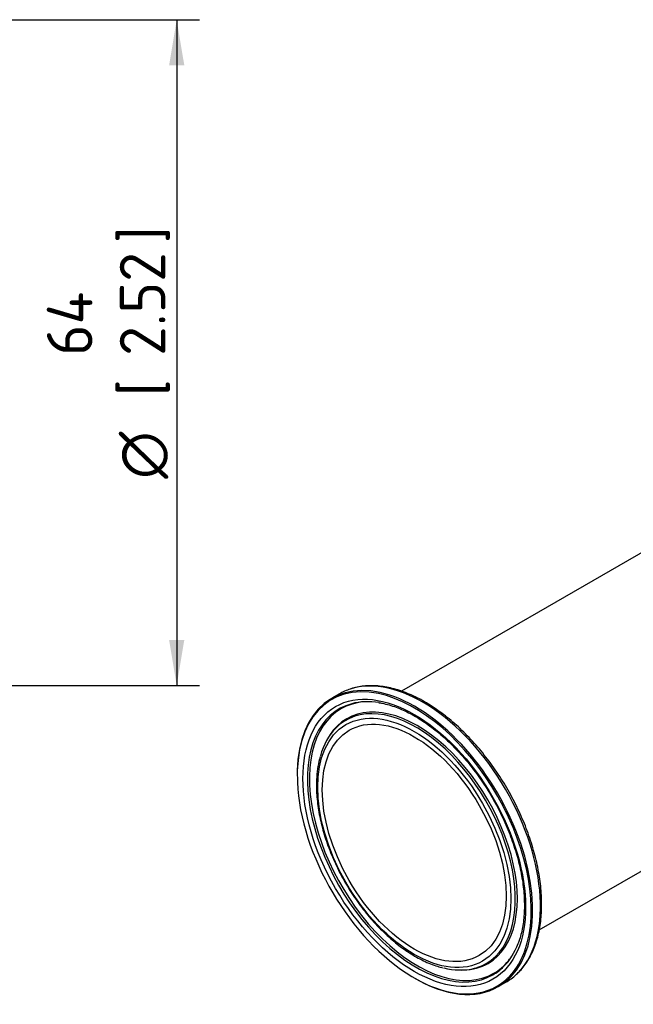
# Paper-space layout 'Invenitec-A4' of a CAD drawing. Header units: millimetres. Extents: x 0 to 296, y -84 to 207.
# Tile 3 of 6: x 192 to 239, y 69 to 144. Entities that reach past the tile are written whole.
import ezdxf
from ezdxf.enums import TextEntityAlignment as Align

# ---------------------------------------------------------------- set-up
doc = ezdxf.new("R2010")
doc.units = ezdxf.units.MM
doc.layers.add('Default', color=7, linetype='Continuous')
doc.layers.add('FTP-15T-20T', color=7, linetype='Continuous')
doc.styles.add('SEACAD_Solid_Edge_ISO', font='seiso.ttf')
doc.styles.add('SEACAD_Solid_Edge_ISO1_Symbols', font='semeci1.ttf')
doc.dimstyles.new('Rheonics_Publish', dxfattribs={"dimtxt": 3.5, "dimasz": 3.5, "dimexe": 1.75, "dimexo": 0, "dimgap": 0.875, "dimtad": 1, "dimdec": 1, "dimlfac": 1.25, "dimdsep": 46, "dimtxsty": 'SEACAD_Solid_Edge_ISO', "dimblk1": '_SE_FILLED', "dimblk2": '_SE_FILLED', "dimsah": 1, "dimcen": 1.75, "dimazin": 0, "dimtfac": 0.5, "dimtdec": 3, "dimtmove": 0, "dimatfit": 3, "dimfxl": 1, "dimarcsym": 0})

# ---------------------------------------------------------------- blocks, each defined once
blk = doc.blocks.new('DMBLK28')
at = {"layer": 'Default', "linetype": 'Continuous', "transparency": 16777216}
for points in [[(204.783, 140.914), (204.199, 144.414), (203.616, 140.914)], [(204.783, 96.714), (203.616, 96.714), (204.199, 93.214)]]:
    blk.add_hatch(color=7, dxfattribs=at).paths.add_polyline_path(points)
at = {"layer": 'Default', "color": 7, "linetype": 'Continuous', "transparency": 16777216}
for p, q in [((174.277, 144.414), (205.949, 144.414)), ((204.199, 144.414), (204.199, 93.214)), ((173.441, 93.214), (205.949, 93.214))]:
    blk.add_line(p, q, dxfattribs=at)
for s, style, p in [(']', 'SEACAD_Solid_Edge_ISO', (199.824, 127.238)), ('2.52', 'SEACAD_Solid_Edge_ISO', (199.824, 118.568)), ('64', 'SEACAD_Solid_Edge_ISO', (194.224, 118.568)), ('[', 'SEACAD_Solid_Edge_ISO', (199.824, 115.465)), ('O', 'SEACAD_Solid_Edge_ISO1_Symbols', (199.824, 109.118))]:
    blk.add_text(s, height=3.5, rotation=90, dxfattribs=dict(at, style=style)).set_placement(p, align=Align.TOP_LEFT)
blk = doc.blocks.new('_SE_FILLED')
at = {"color": 0}
blk.add_line((0, 0), (-1, 0), dxfattribs=at)
blk.add_solid([(0, 0), (-1, -0.1665), (-1, 0.1665), (0, 0)], dxfattribs=at)
blk = doc.blocks.new('SE2')
at = {"layer": 'FTP-15T-20T', "color": 7, "linetype": 'Continuous'}
for p, q in [((244.427, 106.046), (221.468, 92.79)), ((232.066, 74.429), (283.407, 104.071)), ((216.706, 92.581), (216.115, 92.24)), ((215.896, 89.293), (215.829, 89.183)), ((226.124, 71.35), (226.253, 71.353)), ((228.915, 70.07), (229.506, 70.411))]:
    blk.add_line(p, q, dxfattribs=at)
blk.add_arc((222.031, 85.802), 7.078, 163.95334, 176.58544, dxfattribs=at)
for centre, major_axis, start_param, end_param in [((223.106, 81.496), (6.4, -11.085), 0.1321, 3.019456), ((222.515, 81.155), (6.4, -11.085), 0, 3.983869), ((222.458, 81.122), (6.36, -11.016), 2.666727, 3.977195), ((223.106, 81.496), (6.4, -11.085), 3.019456, 3.141593), ((222.458, 81.122), (6.36, -11.016), 0.454402, 2.666727), ((222.596, 81.202), (5.903, -10.225), 2.989345, 6.283185), ((222.704, 81.264), (5.871, -10.169), 2.933745, 6.283185), ((222.704, 81.264), (5.429, -9.403), 0, 3.430452), ((222.596, 81.202), (5.397, -9.347), 0, 3.298918), ((222.596, 81.202), (5.903, -10.225), 2.702205, 2.989345), ((222.704, 81.264), (5.871, -10.169), -3.437688, -3.349441), ((222.596, 81.202), (5.397, -9.347), 3.298918, 3.656149), ((222.704, 81.264), (5.429, -9.403), 3.430452, 3.446442), ((222.458, 81.122), (6.36, -11.016), 3.977195, 5.476907), ((222.458, 81.122), (6.36, -11.016), 0, 0.454402), ((222.596, 81.202), (5.903, -10.225), 0.15257, 0.438873), ((222.704, 81.264), (5.871, -10.169), 0, 0.216763), ((222.704, 81.264), (5.871, -10.169), 0.216763, 0.296096), ((222.596, 81.202), (5.397, -9.347), 5.78115, 6.103462), ((222.704, 81.264), (5.429, -9.403), 5.978336, 6.283185), ((222.596, 81.202), (5.397, -9.347), 6.103462, 6.283185), ((222.596, 81.202), (5.903, -10.225), 0, 0.15257), ((222.458, 81.122), (6.36, -11.016), 5.476907, 6.283185), ((222.515, 81.155), (6.4, -11.085), 5.485996, 6.283185), ((223.106, 81.496), (6.4, -11.085), 0, 0.1321)]:
    blk.add_ellipse(centre, major_axis=major_axis, ratio=0.57735, start_param=start_param, end_param=end_param, dxfattribs=at)
for major_axis in [(6.051, -10.48), (5.249, -9.092), (-5, 8.66)]:
    blk.add_ellipse((222.458, 81.122), major_axis=major_axis, ratio=0.57735, dxfattribs=at)
for points, knots in [([(230.319, 71.018), (230.418, 71.109), (230.612, 71.293), (230.913, 71.658), (231.203, 72.083), (231.462, 72.551), (231.685, 73.056), (231.873, 73.596), (232.024, 74.169), (232.138, 74.772), (232.214, 75.403), (232.252, 76.059), (232.252, 76.738), (232.214, 77.435), (232.139, 78.15), (232.026, 78.877), (231.876, 79.615), (231.691, 80.361), (231.47, 81.111), (231.215, 81.862), (230.926, 82.612), (230.606, 83.357), (230.255, 84.095), (229.875, 84.821), (229.467, 85.535), (229.034, 86.231), (228.576, 86.909), (228.095, 87.564), (227.595, 88.195), (227.076, 88.798), (226.54, 89.371), (225.99, 89.912), (225.428, 90.419), (224.857, 90.889), (224.277, 91.321), (223.693, 91.713), (223.105, 92.062), (222.516, 92.368), (221.929, 92.628), (221.347, 92.842), (220.77, 93.009), (220.203, 93.127), (219.647, 93.197), (219.106, 93.217), (218.579, 93.188), (218.08, 93.107), (217.734, 93.027), (217.582, 92.969), (217.574, 92.966)], [0, 0, 0, 0, 0.016283, 0.038196, 0.06019, 0.082274, 0.104447, 0.126699, 0.149015, 0.171377, 0.19377, 0.216181, 0.238599, 0.261017, 0.283429, 0.305835, 0.328232, 0.350621, 0.373002, 0.395376, 0.417743, 0.440106, 0.462465, 0.484822, 0.507177, 0.529533, 0.55189, 0.57425, 0.596614, 0.618983, 0.641359, 0.663743, 0.686136, 0.708539, 0.730952, 0.753377, 0.775811, 0.798254, 0.820702, 0.843147, 0.865578, 0.887984, 0.910348, 0.932652, 0.954878, 0.977012, 0.999049, 1, 1, 1, 1]), ([(219.734, 91.901), (219.832, 91.887), (220.074, 91.85), (220.528, 91.733), (221.059, 91.559), (221.602, 91.336), (222.15, 91.07), (222.7, 90.76), (223.251, 90.407), (223.8, 90.014), (224.344, 89.581), (224.881, 89.111), (225.409, 88.605), (225.924, 88.067), (226.425, 87.497), (226.909, 86.9), (227.375, 86.277), (227.819, 85.631), (228.24, 84.965), (228.636, 84.283), (229.005, 83.587), (229.345, 82.88), (229.656, 82.166), (229.934, 81.448), (230.181, 80.729), (230.393, 80.013), (230.571, 79.302), (230.714, 78.601), (230.82, 77.912), (230.89, 77.238), (230.924, 76.583), (230.922, 75.949), (230.883, 75.34), (230.808, 74.756), (230.698, 74.207), (230.569, 73.732), (230.475, 73.484), (230.43, 73.369)], [0, 0, 0, 0, 0.015495, 0.044833, 0.074106, 0.103342, 0.132557, 0.161767, 0.190977, 0.220194, 0.249422, 0.278662, 0.307914, 0.337179, 0.366455, 0.395741, 0.425034, 0.454334, 0.483637, 0.512943, 0.542248, 0.571552, 0.60085, 0.630143, 0.659426, 0.688699, 0.71796, 0.747207, 0.776439, 0.805655, 0.834855, 0.86404, 0.893215, 0.922386, 0.951559, 0.980746, 1, 1, 1, 1]), ([(214.965, 86.224), (214.957, 86.107), (214.94, 85.819), (214.938, 85.28), (214.972, 84.642), (215.045, 83.982), (215.155, 83.311), (215.301, 82.63), (215.484, 81.942), (215.701, 81.251), (215.952, 80.561), (216.236, 79.874), (216.551, 79.193), (216.895, 78.523), (217.267, 77.866), (217.666, 77.225), (218.088, 76.603), (218.533, 76.004), (218.998, 75.431), (219.481, 74.885), (219.979, 74.37), (220.491, 73.888), (221.014, 73.442), (221.545, 73.034), (222.083, 72.666), (222.624, 72.339), (223.168, 72.056), (223.705, 71.82), (224.223, 71.634), (224.523, 71.557), (224.684, 71.517)], [0, 0, 0, 0, 0.019332, 0.055932, 0.09253, 0.129117, 0.16569, 0.202245, 0.238784, 0.275306, 0.311815, 0.348312, 0.3848, 0.421283, 0.457763, 0.494244, 0.530727, 0.567216, 0.603714, 0.640224, 0.676749, 0.713291, 0.749855, 0.78644, 0.823049, 0.85968, 0.896329, 0.932989, 0.969641, 1, 1, 1, 1])]:
    blk.add_open_spline(points, degree=3, knots=knots, dxfattribs=at)

psp = doc.layouts.new('Invenitec-A4')

# ---------------------------------------------------------------- block references
at = {"layer": 'Default'}
psp.add_blockref('SE2', (0, 0), dxfattribs=at)

# ---------------------------------------------------------------- dimensions: what is measured, and where the dimension line sits
at = {"layer": 'Default', "color": 7, "linetype": 'Continuous'}
dim = psp.add_linear_dim(base=(204.199, 93.214), p1=(174.277, 144.414), p2=(173.441, 93.214), angle=90, text='\\A1;%%C <>', dimstyle='Rheonics_Publish', override={"dimpost": '\\X'}, dxfattribs=at)
dim.commit()
dim.dimension.update_dxf_attribs({"geometry": 'DMBLK28', "text_midpoint": (204.199, 118.814), "dimtype": 160})

doc.saveas('drawing.dxf')
